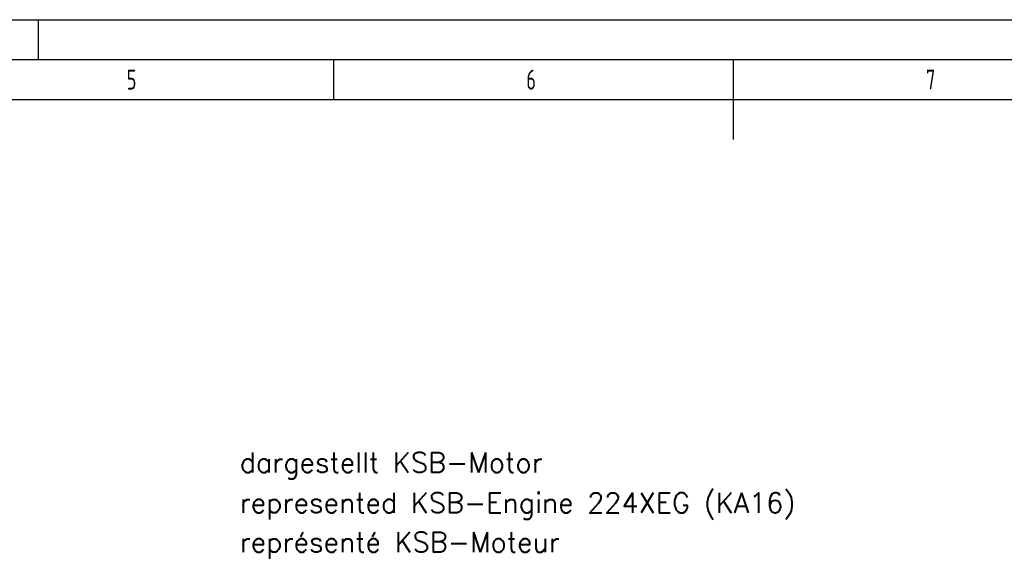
# Model space of a CAD drawing. Header units: millimetres. Extents: x 0 to 5940, y 0 to 4200.
# Tile 44 of 47: x 2077 to 3309, y 3526 to 4200. Entities that reach past the tile are written whole.
import ezdxf

# ---------------------------------------------------------------- set-up
doc = ezdxf.new("R2010")
doc.units = ezdxf.units.MM
doc.header["$LTSCALE"] = 50
doc.layers.get('0').update_dxf_attribs({"linetype": 'CONTINUOUS'})
doc.layers.add('10-TEXT-025', color=1, linetype='CONTINUOUS')
doc.layers.add('KSB-BLATTRAND', color=2, linetype='CONTINUOUS')
doc.styles.add('ACA_NORM', font='ROMANS.SHX')
doc.styles.get("Standard").update_dxf_attribs({"font": 'ISOCP.SHX'})

# ---------------------------------------------------------------- blocks, each defined once
blk = doc.blocks.new('Rahmen_A2')
at = {"color": 1, "ltscale": 150}
for p, q in [((0, 420), (594, 420)), ((10, 410), (584, 410))]:
    blk.add_line(p, q, dxfattribs=at)
at = {"layer": 'KSB-BLATTRAND'}
for p, q in [((210, 420), (210, 415)), ((5, 415), (589, 415)), ((247, 410), (247, 415)), ((297, 410), (297, 415)), ((297, 405), (297, 415))]:
    blk.add_line(p, q, dxfattribs=at)
at = {"layer": 'KSB-BLATTRAND', "width": 0.75}
for s, p in [('5', (221.0625, 411.25)), ('6', (271.0625, 411.25)), ('7', (321.0625, 411.25))]:
    blk.add_text(s, height=2.5, dxfattribs=at).set_placement(p)

msp = doc.modelspace()

# ---------------------------------------------------------------- block references
at = {"layer": 'KSB-BLATTRAND', "xscale": 10, "yscale": 10, "zscale": 10}
msp.add_blockref('Rahmen_A2', (0, 0), dxfattribs=at)

# ---------------------------------------------------------------- texts
at = {"layer": '10-TEXT-025', "style": 'ACA_NORM'}
for s, p in [('dargestellt KSB-Motor', (2351.9, 3633.2)), ('represented KSB-Engine 224XEG (KA16)', (2351.9, 3582.9)), ('représenté KSB-Moteur', (2351.9, 3533.7))]:
    msp.add_text(s, height=25, dxfattribs=at).set_placement(p)

doc.saveas('drawing.dxf')
